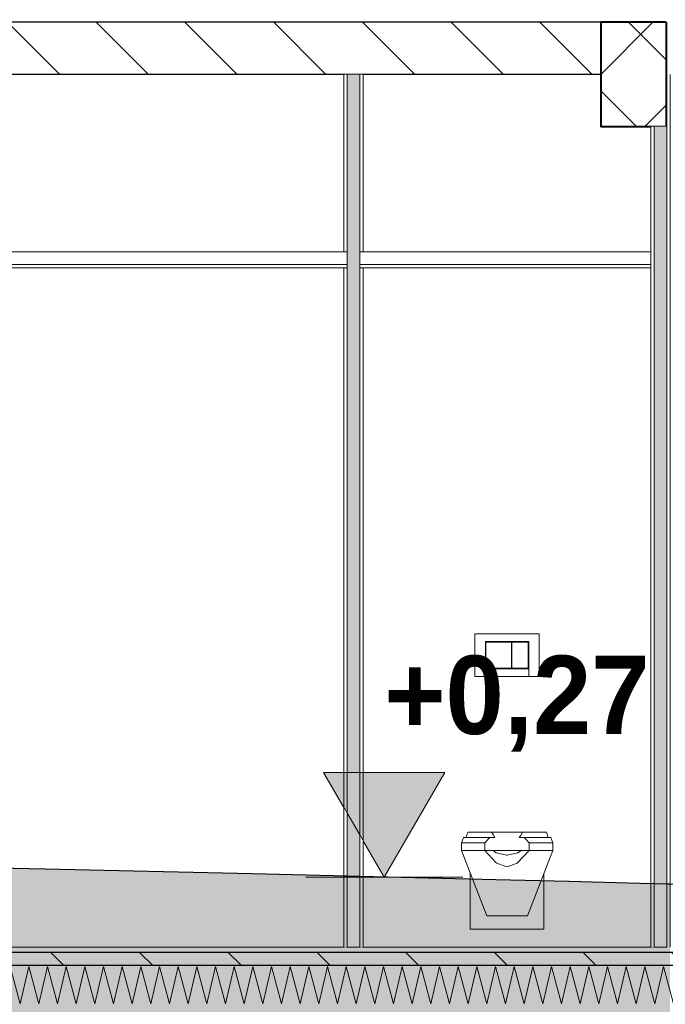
# Model space of a CAD drawing. Header units: millimetres. Extents: x -58263 to 69124, y -53000 to 22363.
# Tile 15 of 29: x -19106 to -16636, y -218 to 3550. Entities that reach past the tile are written whole.
import ezdxf

# ---------------------------------------------------------------- set-up
doc = ezdxf.new("R2010")
doc.units = ezdxf.units.MM
doc.header["$MEASUREMENT"] = 0
doc.linetypes.add('Wipeout_Contour', pattern=[1000, 0, -1000])
for name, color, linetype in [('2D - Cotations pour 100ème', 7, 'Continuous'), ('Nouveau_2D - Cotations pour 100ème', 7, 'Continuous'), ('Nouveau__ DÉBLAIS REMBLAIS', 7, 'Continuous'), ('Nouveau__Constr - Poutres', 7, 'Continuous'), ('Nouveau__Murs int non porteurs - Cloisons', 7, 'Continuous'), ('Nouveau__Plafonds', 7, 'Continuous'), ('Nouveau__Sols - Dalles', 7, 'Continuous'), ('Nouveau_Equip - Agencement', 7, 'Continuous'), ('Terrain - original', 7, 'Continuous')]:
    doc.layers.add(name, color=color, linetype=linetype)
doc.styles.add('STYLE_GENERE_1', font='GOTHIC.TTF')
doc.styles.add('STYLE_GENERE_2', font='arial.ttf')
doc.linetypes.add('_TN', pattern='A,0,[2,PROJET COUPE AA_21.Shx,S=126.984127,R=0,X=0,Y=0],-16000,0', length=16000)
doc.dimstyles.new('STYLE_GENERE__1', dxfattribs={"dimtxt": 300, "dimasz": 190, "dimexe": 0.18, "dimexo": 989.657151, "dimgap": 0, "dimtad": 1, "dimlfac": 0.001, "dimzin": 0, "dimdsep": 46, "dimtxsty": 'STYLE_GENERE_2', "dimblk": 'ARROWHEAD_6', "dimblk1": 'ARROWHEAD_6', "dimblk2": 'ARROWHEAD_6', "dimcen": 0.09, "dimclrd": 7, "dimclre": 7, "dimclrt": 7, "dimazin": 0, "dimtfac": 1, "dimtdec": 4, "dimtmove": 0, "dimatfit": 3, "dimfxl": 0, "dimtolj": 1, "dimtzin": 0, "dimarcsym": 0})
pattern_1 = [(135, (0, 0), (169.7056, 169.7056), [])]

# ---------------------------------------------------------------- blocks, each defined once
blk = doc.blocks.new('Élément de coupe_22')
at = {"layer": 'Nouveau__Sols - Dalles', "linetype": 'Continuous', "lineweight": 5}
h = blk.add_hatch(dxfattribs=at)
h.set_pattern_fill('__MAÇONNERIE', style=0, pattern_type=2)
h.set_pattern_definition(pattern_1)
h.paths.add_polyline_path([(-21332.6, 3540), (-21332.6, 3340), (-16882.6, 3340), (-16882.6, 3540)])
at = {"layer": 'Nouveau__Sols - Dalles', "color": 7, "linetype": 'Continuous', "lineweight": 30}
for p, q in [((-16882.6, 3540), (-21332.6, 3540)), ((-17865.6, 3340), (-20028.7, 3340)), ((-16882.6, 3340), (-17791.6, 3340))]:
    blk.add_line(p, q, dxfattribs=at)
at = {"layer": 'Nouveau__Sols - Dalles', "color": 7, "linetype": 'Continuous', "lineweight": 30, "flags": 128}
blk.add_lwpolyline([(-17791.6, 3340), (-17804.6, 3340), (-17852.6, 3340), (-17865.6, 3340)], dxfattribs=at)
blk = doc.blocks.new('*X32')
at = {"layer": 'Nouveau__Sols - Dalles', "color": 250, "linetype": 'Continuous', "lineweight": 5}
for p, q in [((-19142.9, -73.6), (-19104.6, -216.4)), ((-19104.6, -216.4), (-19071.4, -73.6)), ((-19071.4, -73.6), (-19033.2, -216.4)), ((-19033.2, -216.4), (-19000, -73.6)), ((-19000, -73.6), (-18961.7, -216.4)), ((-18961.7, -216.4), (-18928.6, -73.6)), ((-18928.6, -73.6), (-18890.3, -216.4)), ((-18890.3, -216.4), (-18857.1, -73.6)), ((-18857.1, -73.6), (-18818.9, -216.4)), ((-18818.9, -216.4), (-18785.7, -73.6)), ((-18785.7, -73.6), (-18747.5, -216.4)), ((-18747.5, -216.4), (-18714.3, -73.6)), ((-18714.3, -73.6), (-18676, -216.4)), ((-18676, -216.4), (-18642.9, -73.6)), ((-18642.9, -73.6), (-18604.6, -216.4)), ((-18604.6, -216.4), (-18571.4, -73.6)), ((-18571.4, -73.6), (-18533.2, -216.4)), ((-18533.2, -216.4), (-18500, -73.6)), ((-18500, -73.6), (-18461.7, -216.4)), ((-18461.7, -216.4), (-18428.6, -73.6)), ((-18428.6, -73.6), (-18390.3, -216.4)), ((-18390.3, -216.4), (-18357.1, -73.6)), ((-18357.1, -73.6), (-18318.9, -216.4)), ((-18318.9, -216.4), (-18285.7, -73.6)), ((-18285.7, -73.6), (-18247.5, -216.4)), ((-18247.5, -216.4), (-18214.3, -73.6)), ((-18214.3, -73.6), (-18176, -216.4)), ((-18176, -216.4), (-18142.9, -73.6)), ((-18142.9, -73.6), (-18104.6, -216.4)), ((-18104.6, -216.4), (-18071.4, -73.6)), ((-18071.4, -73.6), (-18033.2, -216.4)), ((-18033.2, -216.4), (-18000, -73.6)), ((-18000, -73.6), (-17961.7, -216.4)), ((-17961.7, -216.4), (-17928.6, -73.6)), ((-17928.6, -73.6), (-17890.3, -216.4)), ((-17890.3, -216.4), (-17857.1, -73.6)), ((-17857.1, -73.6), (-17818.9, -216.4)), ((-17818.9, -216.4), (-17785.7, -73.6)), ((-17785.7, -73.6), (-17747.5, -216.4)), ((-17747.5, -216.4), (-17714.3, -73.6)), ((-17714.3, -73.6), (-17676, -216.4)), ((-17676, -216.4), (-17642.9, -73.6)), ((-17642.9, -73.6), (-17604.6, -216.4)), ((-17604.6, -216.4), (-17571.4, -73.6)), ((-17571.4, -73.6), (-17533.2, -216.4)), ((-17533.2, -216.4), (-17500, -73.6)), ((-17500, -73.6), (-17461.7, -216.4)), ((-17461.7, -216.4), (-17428.6, -73.6)), ((-17428.6, -73.6), (-17390.3, -216.4)), ((-17390.3, -216.4), (-17357.1, -73.6)), ((-17357.1, -73.6), (-17318.9, -216.4)), ((-17318.9, -216.4), (-17285.7, -73.6)), ((-17285.7, -73.6), (-17247.5, -216.4)), ((-17247.5, -216.4), (-17214.3, -73.6)), ((-17214.3, -73.6), (-17176, -216.4)), ((-17176, -216.4), (-17142.9, -73.6)), ((-17142.9, -73.6), (-17104.6, -216.4)), ((-17104.6, -216.4), (-17071.4, -73.6)), ((-17071.4, -73.6), (-17033.2, -216.4)), ((-17033.2, -216.4), (-17000, -73.6)), ((-17000, -73.6), (-16961.7, -216.4)), ((-16961.7, -216.4), (-16928.6, -73.6)), ((-16928.6, -73.6), (-16890.3, -216.4)), ((-16890.3, -216.4), (-16857.1, -73.6)), ((-16857.1, -73.6), (-16818.9, -216.4)), ((-16818.9, -216.4), (-16785.7, -73.6)), ((-16785.7, -73.6), (-16747.5, -216.4)), ((-16747.5, -216.4), (-16714.3, -73.6)), ((-16714.3, -73.6), (-16676, -216.4)), ((-16676, -216.4), (-16642.9, -73.6)), ((-16642.9, -73.6), (-16604.6, -216.4))]:
    blk.add_line(p, q, dxfattribs=at)
blk = doc.blocks.new('Élément de coupe_23')
at = {"layer": 'Nouveau__Sols - Dalles', "linetype": 'Continuous', "lineweight": 5}
h = blk.add_hatch(dxfattribs=at)
h.set_pattern_fill('__MAÇONNERIE', style=0, pattern_type=2)
h.set_pattern_definition(pattern_1)
h.paths.add_polyline_path([(-11079.6, -20), (-27135.6, -20), (-27135.6, -70), (-11079.6, -70)])
at = {"layer": 'Nouveau__Sols - Dalles', "color": 7, "linetype": 'Continuous', "lineweight": 5}
for p, q in [((-17865.6, 0), (-20028.7, 0)), ((-17852.6, 0), (-17865.6, 0)), ((-17791.6, 0), (-17804.6, 0)), ((-16691.6, 0), (-17791.6, 0)), ((-16678.6, 0), (-16691.6, 0))]:
    blk.add_line(p, q, dxfattribs=at)
at = {"layer": 'Nouveau__Sols - Dalles', "color": 7, "linetype": 'Continuous', "lineweight": 30}
for p, q in [((-11079.6, -20), (-27135.6, -20)), ((-11079.6, -70), (-27135.6, -70))]:
    blk.add_line(p, q, dxfattribs=at)
at = {"layer": 'Nouveau__Sols - Dalles', "lineweight": 0}
blk.add_blockref('*X32', (0, 0), dxfattribs=at)
blk = doc.blocks.new('*X88')
at = {"layer": 'Nouveau__Murs int non porteurs - Cloisons', "linetype": 'Continuous', "lineweight": 5}
blk.add_hatch(color=250, dxfattribs=at).paths.add_polyline_path([(-17852.6, 2661), (-17852.6, 2600), (-17852.6, 0), (-17804.6, 0), (-17804.6, 2600), (-17804.6, 2661), (-17804.6, 3340), (-17852.6, 3340)])
blk = doc.blocks.new('Élément de coupe_76')
at = {"color": 254, "linetype": 'Wipeout_Contour', "lineweight": 0, "ltscale": 72449.84631}
blk.add_wipeout([(-17865.6, 3340), (-17865.6, 2661), (-17852.6, 2661), (-17852.6, 3340)], dxfattribs=at).dxf.layer = 'Nouveau__Murs int non porteurs - Cloisons'
at = {"color": 254, "linetype": 'Wipeout_Contour', "lineweight": 0, "ltscale": 72209.269084}
blk.add_wipeout([(-17804.6, 2661), (-17791.6, 2661), (-17791.6, 3340), (-17804.6, 3340)], dxfattribs=at).dxf.layer = 'Nouveau__Murs int non porteurs - Cloisons'
at = {"color": 254, "linetype": 'Wipeout_Contour', "lineweight": 0, "ltscale": 71812.7947}
blk.add_wipeout([(-17865.6, 2600), (-17865.6, 0), (-17852.6, 0), (-17852.6, 2600)], dxfattribs=at).dxf.layer = 'Nouveau__Murs int non porteurs - Cloisons'
at = {"color": 254, "linetype": 'Wipeout_Contour', "lineweight": 0, "ltscale": 71570.071751}
blk.add_wipeout([(-17804.6, 0), (-17791.6, 0), (-17791.6, 2600), (-17804.6, 2600)], dxfattribs=at).dxf.layer = 'Nouveau__Murs int non porteurs - Cloisons'
at = {"color": 254, "linetype": 'Wipeout_Contour', "lineweight": 0, "ltscale": 144021.222057}
blk.add_wipeout([(-17852.6, 2661), (-17852.6, 2600), (-17852.6, 0), (-17804.6, 0), (-17804.6, 2600), (-17804.6, 2661), (-17804.6, 3340), (-17852.6, 3340)], dxfattribs=at).dxf.layer = 'Nouveau__Murs int non porteurs - Cloisons'
at = {"layer": 'Nouveau__Murs int non porteurs - Cloisons', "color": 7, "linetype": 'Continuous', "lineweight": 5}
for p, q in [((-17865.6, 3340), (-17865.6, 2661)), ((-17791.6, 3340), (-17791.6, 2661)), ((-17865.6, 2600), (-17865.6, 0)), ((-17791.6, 2600), (-17791.6, 0))]:
    blk.add_line(p, q, dxfattribs=at)
at = {"layer": 'Nouveau__Murs int non porteurs - Cloisons', "color": 7, "linetype": 'Continuous', "lineweight": 13}
blk.add_line((-17804.6, 0), (-17852.6, 0), dxfattribs=at)
at = {"layer": 'Nouveau__Murs int non porteurs - Cloisons', "color": 7, "linetype": 'Continuous', "lineweight": 13, "flags": 128}
for points in [[(-17852.6, 3340), (-17852.6, 2661), (-17852.6, 2613), (-17852.6, 2600), (-17852.6, 0)], [(-17804.6, 3340), (-17804.6, 2661), (-17804.6, 2613), (-17804.6, 2600), (-17804.6, 0)]]:
    blk.add_lwpolyline(points, dxfattribs=at)
at = {"layer": 'Nouveau__Murs int non porteurs - Cloisons', "lineweight": 0}
blk.add_blockref('*X88', (0, 0), dxfattribs=at)
blk = doc.blocks.new('Élément de coupe_88')
at = {"layer": 'Nouveau_Equip - Agencement', "color": 251, "linetype": 'Continuous', "lineweight": 13}
for p, q in [((-17118.6, 1200), (-17364.6, 1200)), ((-17364.6, 1200), (-17364.6, 1036)), ((-17324.6, 1036), (-17324.6, 1170)), ((-17324.6, 1170), (-17158.6, 1170)), ((-17158.6, 1170), (-17158.6, 1036)), ((-17118.6, 1036), (-17118.6, 1200)), ((-17224.6, 1168), (-17322.6, 1168)), ((-17322.6, 1168), (-17322.6, 1068)), ((-17224.6, 1068), (-17224.6, 1168)), ((-17222.6, 1168), (-17222.6, 1068)), ((-17160.6, 1168), (-17222.6, 1168)), ((-17160.6, 1068), (-17160.6, 1168)), ((-17324.6, 1066), (-17158.6, 1066)), ((-17322.6, 1068), (-17224.6, 1068)), ((-17222.6, 1068), (-17160.6, 1068)), ((-17364.6, 1036), (-17324.6, 1036)), ((-17324.6, 1036), (-17158.6, 1036)), ((-17158.6, 1036), (-17118.6, 1036)), ((-17416.4, 400), (-17408.6, 420)), ((-17408.6, 420), (-17404.4, 420)), ((-17404.4, 420), (-17394.6, 420)), ((-17398.9, 420), (-17391.9, 440)), ((-17394.6, 420), (-17379.4, 420)), ((-17391.9, 440), (-17388.1, 440)), ((-17388.1, 440), (-17379.3, 440)), ((-17379.4, 420), (-17355.4, 420)), ((-17379.3, 440), (-17365.6, 440)), ((-17365.6, 440), (-17344, 440)), ((-17355.4, 420), (-17322.6, 420)), ((-17344, 440), (-17314.5, 440)), ((-17322.6, 420), (-17307.6, 420)), ((-17314.5, 440), (-17301, 440)), ((-17182.2, 440), (-17168.6, 440)), ((-17175.6, 420), (-17160.5, 420)), ((-17168.6, 440), (-17139.2, 440)), ((-17160.5, 420), (-17127.8, 420)), ((-17139.2, 440), (-17117.5, 440)), ((-17127.8, 420), (-17103.8, 420)), ((-17117.5, 440), (-17103.9, 440)), ((-17103.9, 440), (-17095, 440)), ((-17103.8, 420), (-17088.6, 420)), ((-17095, 440), (-17091.2, 440)), ((-17084.2, 420), (-17091.2, 440)), ((-17088.6, 420), (-17078.8, 420)), ((-17078.8, 420), (-17074.5, 420)), ((-17066.7, 400), (-17074.5, 420)), ((-17416.4, 370), (-17416.4, 400)), ((-17416.4, 400), (-17412, 400)), ((-17412, 400), (-17402, 400)), ((-17402, 400), (-17386.3, 400)), ((-17386.3, 400), (-17361.1, 400)), ((-17361.1, 400), (-17326.7, 400)), ((-17156.4, 400), (-17122, 400)), ((-17122, 400), (-17096.8, 400)), ((-17096.8, 400), (-17081.2, 400)), ((-17081.2, 400), (-17071.1, 400)), ((-17071.1, 400), (-17066.7, 400)), ((-17066.7, 370), (-17066.7, 400)), ((-17416.4, 370), (-17412, 370)), ((-17319.4, 120), (-17416.4, 370)), ((-17412, 370), (-17402, 370)), ((-17402, 370), (-17386.3, 370)), ((-17386.3, 370), (-17361.1, 370)), ((-17361.1, 370), (-17326.7, 370)), ((-17163.7, 120), (-17066.7, 370)), ((-17156.4, 370), (-17122, 370)), ((-17122, 370), (-17096.8, 370)), ((-17096.8, 370), (-17081.2, 370)), ((-17081.2, 370), (-17071.1, 370)), ((-17071.1, 370), (-17066.7, 370)), ((-17382.6, 70), (-17382.6, 282.9)), ((-17100.5, 70), (-17100.5, 282.9)), ((-17319.4, 120), (-17316.5, 120)), ((-17316.5, 120), (-17309.8, 120)), ((-17309.8, 120), (-17299.4, 120)), ((-17299.4, 120), (-17289.3, 120)), ((-17289.3, 120), (-17275.6, 120)), ((-17275.6, 120), (-17259.3, 120)), ((-17259.3, 120), (-17241.6, 120)), ((-17241.6, 120), (-17223.9, 120)), ((-17223.9, 120), (-17207.5, 120)), ((-17207.5, 120), (-17193.8, 120)), ((-17193.8, 120), (-17183.7, 120)), ((-17183.7, 120), (-17173.3, 120)), ((-17173.3, 120), (-17166.6, 120)), ((-17166.6, 120), (-17163.7, 120)), ((-17382.6, 70), (-17100.5, 70))]:
    blk.add_line(p, q, dxfattribs=at)
at = {"layer": 'Nouveau_Equip - Agencement', "color": 7, "linetype": 'Continuous', "lineweight": 18}
for p, q in [((-17287.9, 420), (-17307.6, 420)), ((-17182.2, 440), (-17301, 440)), ((-17175.6, 420), (-17195.2, 420)), ((-17326.6, 400), (-17326.6, 370)), ((-17156.5, 400), (-17156.5, 370)), ((-17156.5, 370), (-17326.6, 370)), ((-17202.4, 321.7), (-17156.5, 370))]:
    blk.add_line(p, q, dxfattribs=at)
at = {"layer": 'Nouveau_Equip - Agencement', "color": 7, "linetype": 'Continuous', "lineweight": 18, "flags": 128}
for points in [[(-17307.6, 420), (-17326.6, 400.1), (-17326.6, 400)], [(-17301, 440), (-17295.1, 432), (-17287.9, 420)], [(-17182.2, 440), (-17190.6, 426.7), (-17195.2, 420)], [(-17175.6, 420), (-17170.4, 414.6), (-17156.5, 400)], [(-17326.6, 370), (-17284, 325.1), (-17280.7, 321.7)], [(-17295, 370), (-17283.1, 362.1), (-17282.2, 361.5), (-17243.5, 352.7), (-17241.6, 352.3)], [(-17241.6, 352.3), (-17201.9, 361.3), (-17200.9, 361.5), (-17188.1, 370)], [(-17280.7, 321.7), (-17245.9, 309.1), (-17241.6, 307.6)], [(-17241.6, 307.6), (-17206.1, 320.4), (-17202.4, 321.7)]]:
    blk.add_lwpolyline(points, dxfattribs=at)
blk = doc.blocks.new('Élément de coupe_112')
at = {"layer": 'Nouveau__Constr - Poutres', "linetype": 'Continuous', "lineweight": 35}
h = blk.add_hatch(dxfattribs=at)
h.set_pattern_fill('Béton', style=0, pattern_type=2)
h.set_pattern_definition([(45, (0, 0), (-183.8478, 183.8478), []), (135, (0, 0), (183.8478, 183.8478), [])])
h.paths.add_polyline_path([(-16632.6, 3540), (-16882.6, 3540), (-16882.6, 3140), (-16632.6, 3140)])
at = {"layer": 'Nouveau__Constr - Poutres', "color": 7, "linetype": 'Continuous', "lineweight": 40}
for p, q in [((-16882.6, 3540), (-16882.6, 3340)), ((-16632.6, 3540), (-16882.6, 3540)), ((-16882.6, 3340), (-16882.6, 3140)), ((-16691.6, 3140), (-16882.6, 3140))]:
    blk.add_line(p, q, dxfattribs=at)
at = {"layer": 'Nouveau__Constr - Poutres', "color": 7, "linetype": 'Continuous', "lineweight": 40, "flags": 128}
for points in [[(-16632.6, 3540), (-16632.6, 3340), (-16632.6, 3140)], [(-16632.6, 3140), (-16678.6, 3140), (-16691.6, 3140)]]:
    blk.add_lwpolyline(points, dxfattribs=at)
blk = doc.blocks.new('*X162')
at = {"layer": 'Nouveau__Murs int non porteurs - Cloisons', "linetype": 'Continuous', "lineweight": 5}
blk.add_hatch(color=250, dxfattribs=at).paths.add_polyline_path([(-16678.6, 3140), (-16678.6, 0), (-16630.6, 0), (-16630.6, 3340), (-16632.6, 3340), (-16632.6, 3140)])
blk = doc.blocks.new('Élément de coupe_147')
at = {"color": 254, "linetype": 'Wipeout_Contour', "lineweight": 0, "ltscale": 117633.082231}
blk.add_wipeout([(-16630.6, 3340), (-16630.6, 0), (-16617.6, 0), (-16617.6, 2600), (-16617.6, 2613), (-16617.6, 2661), (-16617.6, 3340)], dxfattribs=at).dxf.layer = 'Nouveau__Murs int non porteurs - Cloisons'
at = {"color": 254, "linetype": 'Wipeout_Contour', "lineweight": 0, "ltscale": 67326.049229}
blk.add_wipeout([(-16678.6, 3140), (-16691.6, 3140), (-16691.6, 0), (-16678.6, 0)], dxfattribs=at).dxf.layer = 'Nouveau__Murs int non porteurs - Cloisons'
at = {"color": 254, "linetype": 'Wipeout_Contour', "lineweight": 0, "ltscale": 101135.390756}
blk.add_wipeout([(-16678.6, 3140), (-16678.6, 0), (-16630.6, 0), (-16630.6, 3340), (-16632.6, 3340), (-16632.6, 3140)], dxfattribs=at).dxf.layer = 'Nouveau__Murs int non porteurs - Cloisons'
at = {"layer": 'Nouveau__Murs int non porteurs - Cloisons', "color": 7, "linetype": 'Continuous', "lineweight": 13}
for p, q in [((-16630.6, 3340), (-16630.6, 0)), ((-16678.6, 3140), (-16678.6, 0)), ((-16630.6, 0), (-16678.6, 0))]:
    blk.add_line(p, q, dxfattribs=at)
at = {"layer": 'Nouveau__Murs int non porteurs - Cloisons', "color": 7, "linetype": 'Continuous', "lineweight": 5}
for p, q in [((-16617.6, 3340), (-16617.6, 2613)), ((-16691.6, 3140), (-16691.6, 2613)), ((-16691.6, 2613), (-16691.6, 2600)), ((-16617.6, 2613), (-16617.6, 2600)), ((-16691.6, 2600), (-16691.6, 0)), ((-16617.6, 2600), (-16617.6, 0))]:
    blk.add_line(p, q, dxfattribs=at)
at = {"layer": 'Nouveau__Murs int non porteurs - Cloisons', "lineweight": 0}
blk.add_blockref('*X162', (0, 0), dxfattribs=at)
blk = doc.blocks.new('Élément de coupe_154')
at = {"layer": 'Nouveau__Plafonds', "color": 7, "linetype": 'Continuous', "lineweight": 5}
for p, q in [((-20128.7, 2661), (-21497.5, 2661)), ((-17865.6, 2661), (-20028.7, 2661)), ((-17852.6, 2661), (-17865.6, 2661)), ((-17791.6, 2661), (-17804.6, 2661)), ((-16691.6, 2661), (-17791.6, 2661)), ((-21497.5, 2613), (-21497.5, 2600)), ((-20128.7, 2613), (-21497.5, 2613)), ((-17852.6, 2613), (-20028.7, 2613)), ((-16691.6, 2613), (-17804.6, 2613)), ((-20128.7, 2600), (-21497.5, 2600)), ((-17865.6, 2600), (-20028.7, 2600)), ((-17852.6, 2600), (-17865.6, 2600)), ((-17791.6, 2600), (-17804.6, 2600)), ((-16691.6, 2600), (-17791.6, 2600))]:
    blk.add_line(p, q, dxfattribs=at)
blk = doc.blocks.new('Cotation_9', base_point=(-17711.2, 268.6))
at = {"layer": '2D - Cotations pour 100ème', "linetype": 'Continuous', "lineweight": 13}
blk.add_hatch(color=7, dxfattribs=at).paths.add_polyline_path([(-17711.2, 268.6), (-17479.2, 668.6), (-17943.2, 668.6)])
at = {"layer": '2D - Cotations pour 100ème', "color": 7, "linetype": 'Continuous', "lineweight": 13}
for p, q in [((-17711.2, 268.6), (-17943.2, 668.6)), ((-17943.2, 668.6), (-17479.2, 668.6)), ((-17479.2, 668.6), (-17711.2, 268.6)), ((-17711.2, 268.6), (-18011.2, 268.6)), ((-17711.2, 268.6), (-17411.2, 268.6))]:
    blk.add_line(p, q, dxfattribs=at)
at = {"layer": '2D - Cotations pour 100ème', "color": 255, "lineweight": 0, "insert": (-17711.2, 748.6), "char_height": 300, "attachment_point": 7, "style": 'STYLE_GENERE_1'}
blk.add_mtext('{\\A1;\\fCentury Gothic|b1|i0|c0|p0;+0,27}', dxfattribs=at)
blk = doc.blocks.new('*D238')
at = {"layer": 'Nouveau_2D - Cotations pour 100ème', "color": 7, "linetype": 'Continuous', "lineweight": 13}
for p, q in [((-11884.2, 3440), (-11684.2, 3240)), ((-11596.7, 3340), (-11971.7, 3340)), ((-11784.2, 2661), (-11784.2, 3340)), ((-11884.2, 2761), (-11684.2, 2561)), ((-11684.2, 2500), (-11884.2, 2700)), ((-11596.7, 2661), (-11971.7, 2661))]:
    blk.add_line(p, q, dxfattribs=at)
at = {"layer": 'Nouveau_2D - Cotations pour 100ème', "color": 7, "lineweight": 13, "insert": (-11844.2, 2771.7), "char_height": 300, "attachment_point": 7, "rotation": 90, "style": 'STYLE_GENERE_2'}
blk.add_mtext('{\\A1;\\fArial|b1|i0|c0|p0;68}', dxfattribs=at)
blk = doc.blocks.new('ARROWHEAD_6')
at = {"color": 0, "linetype": 'Continuous', "lineweight": 0}
for p, q in [((-0.5, -0.5), (0.5, 0.5)), ((0, 0), (-1, 0))]:
    blk.add_line(p, q, dxfattribs=at)
blk = doc.blocks.new('*D239')
at = {"layer": 'Nouveau_2D - Cotations pour 100ème', "color": 7, "linetype": 'Continuous', "lineweight": 13}
for p, q in [((-11884.2, 3660), (-11684.2, 3460)), ((-11596.7, 3560), (-11971.7, 3560)), ((-11784.2, 3340), (-11784.2, 3560)), ((-11884.2, 3440), (-11684.2, 3240))]:
    blk.add_line(p, q, dxfattribs=at)
blk = doc.blocks.new('*D240')
at = {"layer": 'Nouveau_2D - Cotations pour 100ème', "color": 7, "linetype": 'Continuous', "lineweight": 13}
for p, q in [((-11884.2, 6321), (-11684.2, 6121)), ((-11684.2, 6060), (-11884.2, 6260)), ((-11596.7, 6160), (-11971.7, 6160)), ((-11784.2, 3560), (-11784.2, 6160)), ((-11884.2, 3660), (-11684.2, 3460)), ((-11596.7, 3560), (-11971.7, 3560))]:
    blk.add_line(p, q, dxfattribs=at)
at = {"layer": 'Nouveau_2D - Cotations pour 100ème', "color": 7, "lineweight": 13, "char_height": 300, "attachment_point": 7, "rotation": 90, "style": 'STYLE_GENERE_2'}
for s, insert in [('{\\A1;\\fArial|b1|i0|c0|p0;6}', (-11844.2, 5831.2)), ('{\\A1;\\fArial|b1|i0|c0|p0;2,60}', (-11844.2, 4574)), ('{\\A1;\\fArial|b1|i0|c0|p0;22}', (-11844.2, 3660))]:
    blk.add_mtext(s, dxfattribs=dict(at, insert=insert))

msp = doc.modelspace()

# ---------------------------------------------------------------- linework, layer by layer
at = {"layer": 'Terrain - original', "color": 1, "linetype": '_TN', "lineweight": 25}
for p, q in [((-19008.843, 299.194), (-19666.862, 314.333)), ((-18216.362, 280.672), (-19008.843, 299.194)), ((-17004.534, 251.791), (-17284.478, 258.409))]:
    msp.add_line(p, q, dxfattribs=at)

# ---------------------------------------------------------------- block references
at = {"layer": 'Nouveau__Constr - Poutres', "lineweight": 0}
msp.add_blockref('Élément de coupe_112', (0, 0), dxfattribs=at)
at = {"layer": 'Nouveau__Sols - Dalles', "lineweight": 0}
for name in ['Élément de coupe_22', 'Élément de coupe_23']:
    msp.add_blockref(name, (0, 0), dxfattribs=at)
at = {"layer": 'Nouveau_Equip - Agencement', "lineweight": 0}
msp.add_blockref('Élément de coupe_88', (0, 0), dxfattribs=at)

# ---------------------------------------------------------------- dimensions: what is measured, and where the dimension line sits
at = {"layer": 'Nouveau_2D - Cotations pour 100ème', "color": 7, "linetype": 'Continuous', "lineweight": 13}
dim = msp.add_linear_dim(base=(-11784.223, 6160), p1=(-19107.562, 3560), p2=(-11307.562, 6160), angle=90, dimstyle='STYLE_GENERE__1', dxfattribs=at)
dim.commit()
dim.dimension.update_dxf_attribs({"geometry": '*D240', "text_midpoint": (-11994.223, 4962.403), "dimtype": 160, "text_rotation": 90})

# ---------------------------------------------------------------- next in the draw order: block references
at = {"layer": 'Nouveau__Murs int non porteurs - Cloisons', "lineweight": 0}
for name in ['Élément de coupe_76', 'Élément de coupe_147']:
    msp.add_blockref(name, (0, 0), dxfattribs=at)

# ---------------------------------------------------------------- next in the draw order: hatches: boundary and pattern name
at = {"layer": 'Nouveau__ DÉBLAIS REMBLAIS', "linetype": 'Continuous', "lineweight": 0}
msp.add_hatch(color=215, dxfattribs=at).paths.add_polyline_path([(-20607.449, 336.995), (-21523.562, 357.4), (-21523.562, -1000), (-16617.565, -1000), (-16617.565, 241.395), (-18180.359, 279.812), (-18562.434, 288.76), (-19373.525, 307.584), (-20051.314, 323.596)])

# ---------------------------------------------------------------- next in the draw order: linework, layer by layer
at = {"layer": 'Terrain - original', "color": 1, "linetype": '_TN', "lineweight": 25}
for p, q in [((-17284.478, 258.409), (-18216.362, 280.672)), ((-14894.439, 195.105), (-17004.534, 251.791))]:
    msp.add_line(p, q, dxfattribs=at)

# ---------------------------------------------------------------- next in the draw order: block references
at = {"layer": '2D - Cotations pour 100ème', "color": 7, "linetype": 'Continuous', "lineweight": 13}
msp.add_blockref('Cotation_9', (-17711.153, 268.602), dxfattribs=at)
at = {"layer": 'Nouveau__Plafonds', "lineweight": 0}
msp.add_blockref('Élément de coupe_154', (0, 0), dxfattribs=at)

# ---------------------------------------------------------------- next in the draw order: dimensions: what is measured, and where the dimension line sits
at = {"layer": 'Nouveau_2D - Cotations pour 100ème', "color": 7, "linetype": 'Continuous', "lineweight": 13}
for base, p1, p2, picture, middle in [((-11784.223, 3560), (-19107.562, 3340), (-19107.562, 3560), '*D239', (-11994.223, 3888.309)), ((-11784.223, 3340), (-11257.562, 2661), (-19107.562, 3340), '*D238', (-11994.223, 2999.991))]:
    dim = msp.add_linear_dim(base=base, p1=p1, p2=p2, angle=90, dimstyle='STYLE_GENERE__1', dxfattribs=at)
    dim.commit()
    dim.dimension.update_dxf_attribs({"geometry": picture, "text_midpoint": middle, "dimtype": 160, "text_rotation": 90})

doc.saveas('drawing.dxf')
